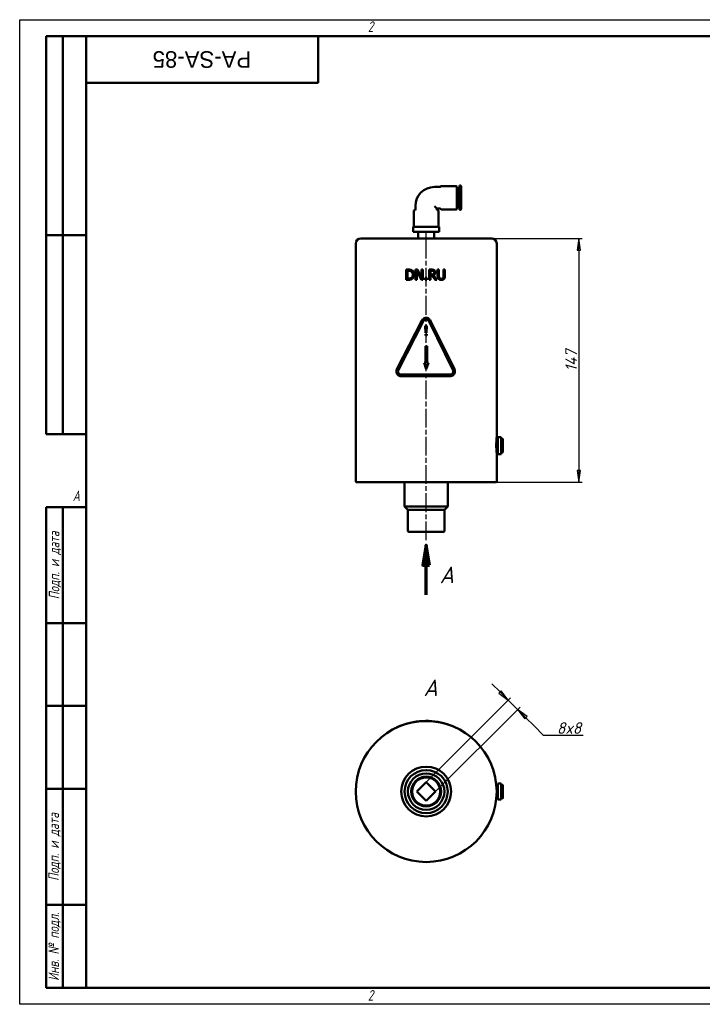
# Model space of a CAD drawing. Header units: millimetres. Extents: x 0 to 840, y 0 to 594.
# Tile 1 of 2: x 0 to 412, y 0 to 594. Entities that reach past the tile are written whole.
import ezdxf
from ezdxf.enums import TextEntityAlignment as Align

# ---------------------------------------------------------------- set-up
doc = ezdxf.new("R2018")
doc.units = ezdxf.units.MM
doc.header["$LTSCALE"] = 2
doc.linetypes.add('CHAIN', pattern=[0.7087, 0.4724, -0.0591, 0.1181, -0.0591])
for name, color, linetype, lineweight in [('Видимый контур (ГОСТ)', 7, 'Continuous', 50), ('Кромка (ГОСТ)', 7, 'Continuous', 50), ('Линия  разреза (ГОСТ)', 7, 'CHAIN', 70), ('Обозначение (ГОСТ)', 7, 'Continuous', 25), ('Осевая линия (ГОСТ)', 7, 'Continuous', 25), ('Размер (ГОСТ)', 7, 'Continuous', 25), ('Эскизная геометрия (ГОСТ)', 7, 'Continuous', 50)]:
    doc.layers.add(name, color=color, linetype=linetype, lineweight=lineweight)
doc.styles.add('Альтернативный текст (ГОСТ)', font='arial.ttf', dxfattribs={"width": 0.8})
doc.styles.add('Обычный текст (ГОСТ)', font='GOST Common Italic.ttf')
doc.styles.add('Стиль текста110', font='GOST Common Italic.ttf', dxfattribs={"width": 0.8})
doc.styles.add('Стиль текста112', font='GOST Common Italic.ttf', dxfattribs={"width": 0.8})
doc.styles.add('Увеличенный текст (ГОСТ)', font='GOST Common Italic.ttf')
doc.dimstyles.new('Обычный (ГОСТ)', dxfattribs={"dimscale": 2, "dimtxt": 3.5, "dimasz": 3.5, "dimexe": 1, "dimexo": 0, "dimgap": 0.5, "dimtad": 1, "dimtxsty": 'Обычный текст (ГОСТ)', "dimblk": 'Filled-1', "dimcen": 0.09, "dimdle": 15, "dimclrd": 256, "dimclre": 256, "dimclrt": 256, "dimazin": 2, "dimtfac": 0.714286, "dimtdec": 3, "dimtmove": 0, "dimatfit": 3, "dimfxl": 1, "dimtolj": 1, "dimlwd": 25, "dimlwe": 25, "dimarcsym": 0})

# ---------------------------------------------------------------- blocks, each defined once
blk = doc.blocks.new('Рамки ГОСТ - Рамка')
at = {"layer": 'Кромка (ГОСТ)', "lineweight": 25}
for p, q in [((0, 0), (0, 297)), ((0, 297), (420, 297)), ((420, 0), (0, 0))]:
    blk.add_line(p, q, dxfattribs=at)
at = {"layer": 'Кромка (ГОСТ)'}
for p, q in [((415, 292), (20, 292)), ((20, 292), (20, 5)), ((20, 5), (415, 5))]:
    blk.add_line(p, q, dxfattribs=at)
at = {"layer": 'Кромка (ГОСТ)', "char_height": 3.17, "attachment_point": 1, "style": 'Альтернативный текст (ГОСТ)'}
for s, insert, width in [('\\fGOST Common|b0|i1;{\\H3.1700;2}', (105, 296.5), 5.2328), ('\\fGOST Common|b0|i1;{\\H3.1700;A}', (16, 155), 5.1335), ('\\fGOST Common|b0|i1;{\\H3.1700;2}', (104.99, 4.3), 5.2328)]:
    blk.add_mtext(s, dxfattribs=dict(at, insert=insert, width=width))
blk = doc.blocks.new('ГОСТ - Доп. графы 1')
at = {"layer": 'Эскизная геометрия (ГОСТ)'}
for p, q in [((-12, 0), (-12, 145)), ((-12, 145), (0, 145)), ((-7, 145), (-7, 0)), ((-12, 110), (-7, 110)), ((-7, 110), (0, 110)), ((-12, 85), (-7, 85)), ((-7, 85), (0, 85)), ((-12, 60), (-7, 60)), ((-7, 60), (0, 60)), ((-12, 25), (-7, 25)), ((-7, 25), (0, 25)), ((0, 0), (-12, 0))]:
    blk.add_line(p, q, dxfattribs=at)
at = {"layer": 'Обозначение (ГОСТ)', "char_height": 3.17, "attachment_point": 5, "rotation": 90, "style": 'Альтернативный текст (ГОСТ)'}
for s, insert, width in [('\\fGOST Common|b0|i1;{\\H3.1700;Подп. и дата}', (-9.37, 127.41), 34.7679), ('\\fGOST Common|b0|i1;{\\H3.1700;Подп. и дата}', (-9.5, 42.47), 35.1486), ('\\fGOST Common|b0|i1;{\\H3.1700;Инв. № подл.}', (-9.5, 12.41), 24.9618)]:
    blk.add_mtext(s, dxfattribs=dict(at, insert=insert, width=width))
at = {"layer": 'Обозначение (ГОСТ)', "style": 'Стиль текста112'}
for tag, p in [('Подп._и_дата_2', (-3.53, 127.51)), ('Инв._номер_дубликата', (-3.41, 97.47)), ('Взамен_инв._номера', (-3.46, 72.53)), ('Подп._и_дата_1', (-3.42, 42.35)), ('ИНВЕНТАРНЫЙ_НОМЕР', (-3.33, 12.68))]:
    blk.add_attdef(tag, text='', height=3.17, rotation=90, dxfattribs=at).set_placement(p, align=Align.MIDDLE_CENTER)
blk = doc.blocks.new('ГОСТ - Доп. графы 2')
at = {"layer": 'Эскизная геометрия (ГОСТ)'}
for p, q in [((-12, 0), (-12, 120)), ((-12, 120), (0, 120)), ((-7, 0), (-7, 120)), ((-12, 60), (0, 60)), ((0, 0), (-12, 0))]:
    blk.add_line(p, q, dxfattribs=at)
at = {"layer": 'Обозначение (ГОСТ)', "style": 'Стиль текста112'}
for tag, p in [('Первичная_применяемость', (-3.65, 90.03)), ('Справочный_номер', (-3.55, 30.02))]:
    blk.add_attdef(tag, text='', height=3.17, rotation=90, dxfattribs=at).set_placement(p, align=Align.MIDDLE_CENTER)
blk = doc.blocks.new('ГОСТ - Доп. графы 3')
at = {"layer": 'Эскизная геометрия (ГОСТ)'}
for p, q in [((0, 0), (70, 0)), ((70, 0), (70, -14)), ((70, -14), (0, -14))]:
    blk.add_line(p, q, dxfattribs=at)
at = {"layer": 'Обозначение (ГОСТ)', "style": 'Стиль текста110'}
blk.add_attdef('ОБОЗНАЧЕНИЕ', text='', height=5, rotation=180, dxfattribs=at).set_placement((34.94, -6.97), align=Align.MIDDLE_CENTER)
blk = doc.blocks.new('2dTransSection0')
at = {"layer": 'Линия  разреза (ГОСТ)', "linetype": 'Continuous'}
for p, q in [((122.55, 138.51), (121.55, 132.51)), ((122.55, 132.51), (122.55, 138.51)), ((123.55, 132.51), (122.55, 138.51)), ((121.55, 132.51), (123.55, 132.51)), ((122.55, 123.51), (122.55, 132.51))]:
    blk.add_line(p, q, dxfattribs=at)
at = {"layer": 'Линия  разреза (ГОСТ)', "linetype": 'Continuous', "flags": 128}
blk.add_lwpolyline([(123.55, 132.51), (122.55, 138.51), (121.55, 132.51), (123.55, 132.51)], dxfattribs=at)
at = {"layer": 'Линия  разреза (ГОСТ)'}
blk.add_solid([(123.55, 132.51), (122.55, 138.51), (121.55, 132.51), (123.55, 132.51)], dxfattribs=at)
at = {"layer": 'Линия  разреза (ГОСТ)', "insert": (126.63, 127.01), "char_height": 5, "attachment_point": 7, "style": 'Увеличенный текст (ГОСТ)'}
blk.add_mtext('A', dxfattribs=at)
blk = doc.blocks.new('Filled-1')
at = {"color": 0}
for p, q in [((0, 0), (-1, 0.143)), ((-1, 0.143), (-1, -0.143)), ((-1, 0), (0, 0)), ((-1, -0.143), (0, 0))]:
    blk.add_line(p, q, dxfattribs=at)
at = {"color": 0, "flags": 128}
blk.add_lwpolyline([(-1, -0.143), (0, 0), (-1, 0.143), (-1, -0.143)], dxfattribs=at)
at = {"color": 0}
blk.add_solid([(-1, -0.143), (0, 0), (-1, 0.143), (-1, -0.143)], dxfattribs=at)
blk = doc.blocks.new('*D11')
at = {"layer": 'Defpoints', "color": 0, "linetype": 'Continuous', "transparency": 16777216}
for p in [(284.61, 462), (287.11, 315), (337.11, 315)]:
    blk.add_point(p, dxfattribs=at)
at = {"layer": 'Размер (ГОСТ)', "linetype": 'Continuous', "lineweight": 25, "transparency": 16777216}
for p, q in [((284.61, 462), (339.11, 462)), ((337.11, 455), (337.11, 322)), ((287.11, 315), (339.11, 315))]:
    blk.add_line(p, q, dxfattribs=at)
at = {"layer": 'Размер (ГОСТ)', "linetype": 'Continuous', "lineweight": 25, "transparency": 16777216, "xscale": 7, "yscale": 7, "zscale": 7}
for p, rotation in [((337.11, 462), 90), ((337.11, 315), 270)]:
    blk.add_blockref('Filled-1', p, dxfattribs=dict(at, rotation=rotation))
at = {"layer": 'Размер (ГОСТ)', "linetype": 'Continuous', "lineweight": 25, "transparency": 16777216, "insert": (329.02, 381.79), "char_height": 7, "attachment_point": 1, "rotation": 90, "style": 'Обычный текст (ГОСТ)'}
blk.add_mtext('\\A1;147', dxfattribs=at)
blk = doc.blocks.new('*D13')
at = {"layer": 'Defpoints', "color": 0, "linetype": 'Continuous', "transparency": 16777216}
for p in [(300.26, 177.84), (245.11, 134), (250.77, 128.34)]:
    blk.add_point(p, dxfattribs=at)
at = {"layer": 'Размер (ГОСТ)', "linetype": 'Continuous', "lineweight": 25, "transparency": 16777216}
for p, q in [((289.66, 188.45), (284.71, 193.4)), ((245.11, 134), (296.02, 184.91)), ((250.77, 128.34), (301.68, 179.25)), ((294.61, 183.5), (300.26, 177.84)), ((305.21, 172.89), (310.16, 167.94)), ((315.94, 162.16), (310.16, 167.94)), ((339.75, 162.16), (315.94, 162.16))]:
    blk.add_line(p, q, dxfattribs=at)
at = {"layer": 'Размер (ГОСТ)', "linetype": 'Continuous', "lineweight": 25, "transparency": 16777216, "xscale": 7, "yscale": 7, "zscale": 7}
for p, rotation in [((294.61, 183.5), 314.999999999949), ((300.26, 177.84), 134.9999999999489)]:
    blk.add_blockref('Filled-1', p, dxfattribs=dict(at, rotation=rotation))
at = {"layer": 'Размер (ГОСТ)', "linetype": 'Continuous', "lineweight": 25, "transparency": 16777216, "insert": (323.94, 170.16), "char_height": 7, "attachment_point": 1, "style": 'Обычный текст (ГОСТ)'}
blk.add_mtext('\\A1;\\fGOST Common|b0|i1;{\\H7.0000;8x8}', dxfattribs=at)

msp = doc.modelspace()

# ---------------------------------------------------------------- linework, layer by layer
at = {"layer": 'Видимый контур (ГОСТ)'}
for p, q in [((250.108, 493.088), (253.287, 493.088)), ((254.153, 493.588), (263.153, 493.588)), ((263.653, 493.088), (263.653, 480.088)), ((265.153, 479.25), (265.153, 493.927)), ((265.153, 493.927), (265.653, 493.927)), ((266.153, 493.427), (266.153, 479.75)), ((263.653, 492.307), (264.653, 492.307)), ((264.653, 480.87), (264.653, 492.307)), ((264.653, 491.688), (265.153, 491.688)), ((238.608, 479.497), (238.608, 481.588)), ((250.108, 481.588), (251.608, 480.088)), ((264.653, 481.489), (265.153, 481.489)), ((237.608, 468.997), (237.608, 478.497)), ((251.608, 480.088), (253.287, 480.088)), ((251.608, 479.497), (251.608, 480.088)), ((252.608, 468.997), (252.608, 478.497)), ((254.153, 479.588), (263.153, 479.588)), ((263.653, 480.87), (264.653, 480.87)), ((265.153, 479.25), (265.653, 479.25)), ((237.334, 468.997), (237.401, 468.997)), ((237.334, 465.997), (237.334, 468.997)), ((237.401, 465.997), (237.334, 465.997)), ((237.401, 468.997), (237.638, 468.997)), ((237.401, 465.997), (241.038, 465.997)), ((240.801, 468.997), (237.638, 468.997)), ((240.243, 461.997), (240.243, 465.997)), ((240.801, 468.997), (241.038, 468.997)), ((241.038, 468.997), (241.471, 468.997)), ((241.471, 465.997), (241.038, 465.997)), ((241.471, 468.997), (241.945, 468.997)), ((241.471, 465.997), (248.746, 465.997)), ((248.272, 468.997), (241.945, 468.997)), ((248.272, 468.997), (248.746, 468.997)), ((248.746, 468.997), (249.179, 468.997)), ((249.179, 465.997), (248.746, 465.997)), ((249.179, 468.997), (249.416, 468.997)), ((249.179, 465.997), (252.816, 465.997)), ((252.579, 468.997), (249.416, 468.997)), ((249.973, 461.997), (249.973, 465.997)), ((252.579, 468.997), (252.816, 468.997)), ((252.816, 468.997), (252.883, 468.997)), ((252.883, 465.997), (252.816, 465.997)), ((252.883, 465.997), (252.883, 468.997)), ((202.608, 315.497), (202.608, 458.997)), ((205.608, 461.997), (284.608, 461.997)), ((287.608, 341.997), (287.608, 458.997)), ((233.054, 443.23), (234.443, 443.23)), ((233.054, 443.23), (233.054, 437.13)), ((233.865, 437.832), (233.865, 442.528)), ((234.483, 442.528), (233.865, 442.528)), ((238.744, 443.23), (239.896, 443.23)), ((238.744, 443.23), (238.744, 437.13)), ((239.5, 437.13), (239.5, 442.39)), ((242.199, 437.13), (239.5, 442.39)), ((239.896, 443.23), (242.352, 438.401)), ((242.352, 443.23), (243.109, 443.23)), ((242.352, 443.23), (242.352, 438.401)), ((243.109, 437.13), (243.109, 443.23)), ((246.885, 443.23), (248.457, 443.23)), ((246.885, 443.23), (246.885, 437.13)), ((247.696, 440.234), (247.696, 442.528)), ((248.502, 442.528), (247.696, 442.528)), ((247.696, 440.234), (248.408, 440.234)), ((249.436, 439.785), (251.606, 437.13)), ((252.017, 443.23), (252.827, 443.23)), ((252.017, 443.23), (252.017, 439.424)), ((252.827, 439.424), (252.827, 443.23)), ((255.62, 443.23), (256.431, 443.23)), ((255.62, 443.23), (255.62, 439.404)), ((256.431, 439.424), (256.431, 443.23)), ((234.458, 437.13), (233.054, 437.13)), ((233.865, 437.832), (234.483, 437.832)), ((239.5, 437.13), (238.744, 437.13)), ((243.109, 437.13), (242.199, 437.13)), ((244.503, 438.297), (244.503, 437.13)), ((244.503, 438.297), (245.482, 438.297)), ((245.482, 437.13), (244.503, 437.13)), ((245.482, 437.13), (245.482, 438.297)), ((247.696, 437.13), (246.885, 437.13)), ((247.696, 437.13), (247.696, 439.557)), ((248.625, 439.557), (247.696, 439.557)), ((250.553, 437.13), (248.625, 439.557)), ((251.606, 437.13), (250.553, 437.13)), ((227.429, 383.218), (242.401, 412.463)), ((243.291, 412.007), (228.319, 382.763)), ((261.223, 382.733), (246.866, 411.977)), ((247.764, 412.418), (262.121, 383.173)), ((244.558, 409.397), (245.457, 409.397)), ((244.679, 405.05), (244.558, 409.397)), ((244.596, 404.248), (244.596, 403.397)), ((244.596, 404.248), (245.418, 404.248)), ((245.345, 405.05), (244.679, 405.05)), ((245.457, 409.397), (245.345, 405.05)), ((245.418, 403.397), (245.418, 404.248)), ((245.418, 403.397), (244.596, 403.397)), ((244.608, 396.997), (245.608, 396.997)), ((244.608, 396.997), (244.608, 387.074)), ((245.608, 387.074), (245.608, 396.997)), ((243.84, 387.074), (244.608, 387.074)), ((245.108, 383.173), (243.84, 387.074)), ((246.402, 387.074), (245.108, 383.173)), ((245.608, 387.074), (246.402, 387.074)), ((230.099, 379.851), (259.428, 379.851)), ((259.428, 378.851), (230.099, 378.851)), ((287.358, 338.93), (287.438, 338.93)), ((287.528, 341.264), (288.358, 341.264)), ((288.358, 342.088), (288.358, 342.121)), ((288.358, 342.121), (290.358, 342.121)), ((288.358, 342.088), (288.358, 340.408)), ((288.358, 340.019), (288.358, 340.408)), ((288.358, 340.019), (288.358, 335.396)), ((290.358, 342.121), (290.358, 342.088)), ((290.358, 342.088), (290.358, 340.408)), ((290.358, 341.264), (290.858, 341.264)), ((290.358, 340.408), (290.358, 340.019)), ((290.358, 340.019), (290.358, 335.396)), ((291.358, 340.764), (291.358, 333.231)), ((287.608, 315.497), (287.608, 332.731)), ((287.608, 332.731), (288.358, 332.731)), ((288.358, 334.929), (288.358, 335.396)), ((288.358, 334.929), (288.358, 331.985)), ((290.358, 335.396), (290.358, 334.929)), ((290.358, 334.929), (290.358, 331.985)), ((290.358, 332.731), (290.858, 332.731)), ((288.358, 331.873), (288.358, 331.985)), ((288.358, 331.873), (290.358, 331.873)), ((290.358, 331.985), (290.358, 331.873)), ((287.108, 314.997), (203.108, 314.997)), ((232.108, 314.997), (232.108, 300.247)), ((258.108, 314.997), (258.108, 300.247)), ((232.108, 300.247), (258.108, 300.247)), ((234.108, 298.247), (232.108, 300.247)), ((234.108, 285.497), (234.108, 298.247)), ((256.108, 298.247), (234.108, 298.247)), ((256.108, 298.247), (258.108, 300.247)), ((256.108, 285.497), (256.108, 298.247)), ((255.608, 284.997), (234.608, 284.997)), ((227.099, 166.948), (227.099, 166.838)), ((262.428, 167.262), (262.428, 167.153)), ((239.452, 128.342), (245.108, 133.999)), ((245.108, 133.999), (250.765, 128.342)), ((287.394, 132.609), (288.358, 132.609)), ((288.358, 133.026), (288.358, 133.211)), ((288.358, 133.211), (290.358, 133.211)), ((288.358, 133.026), (288.358, 129.387)), ((290.358, 133.211), (290.358, 133.026)), ((290.358, 133.026), (290.358, 129.387)), ((290.358, 132.609), (290.858, 132.609)), ((291.358, 132.109), (291.358, 124.575)), ((245.108, 122.685), (239.452, 128.342)), ((250.765, 128.342), (245.108, 122.685)), ((288.358, 128.893), (288.358, 129.387)), ((288.358, 128.893), (288.358, 124.523)), ((290.358, 129.387), (290.358, 128.893)), ((290.358, 128.893), (290.358, 124.523)), ((287.394, 124.075), (288.358, 124.075)), ((288.358, 124.209), (288.358, 124.523)), ((288.358, 124.209), (288.358, 123.479)), ((288.358, 123.472), (288.358, 123.479)), ((288.358, 123.472), (290.358, 123.472)), ((290.358, 124.523), (290.358, 124.209)), ((290.358, 124.209), (290.358, 123.479)), ((290.358, 124.075), (290.858, 124.075)), ((290.358, 123.479), (290.358, 123.472))]:
    msp.add_line(p, q, dxfattribs=at)
for radius in [42.5, 15, 13, 11, 9, 8.5]:
    msp.add_circle((245.108, 128.342), radius, dxfattribs=at)
for centre, radius, start, end in [((250.108, 481.588), 11.5, 90, 180), ((253.287, 493.588), 0.5, 270, 330), ((254.153, 493.088), 0.5, 90, 150), ((263.153, 493.088), 0.5, 0, 90), ((265.653, 493.427), 0.5, 0, 90), ((238.108, 478.497), 0.5, 90, 180), ((238.108, 479.497), 0.5, 270, 0), ((252.108, 479.497), 0.5, 180, 270), ((252.108, 478.497), 0.5, 0, 90), ((253.287, 479.588), 0.5, 30, 90), ((254.153, 480.088), 0.5, 210, 270), ((263.153, 480.088), 0.5, 270, 0), ((265.653, 479.75), 0.5, 270, 0), ((205.608, 458.997), 3, 90, 180), ((284.608, 458.997), 3, 0, 90), ((290.858, 340.764), 0.5, 0, 90), ((290.858, 333.231), 0.5, 270, 0), ((203.108, 315.497), 0.5, 180, 270), ((287.108, 315.497), 0.5, 270, 0), ((234.608, 285.497), 0.5, 180, 270), ((255.608, 285.497), 0.5, 270, 0), ((245.108, 128.342), 42.6, 70.358464, 110.629766), ((290.858, 132.109), 0.5, 0, 90), ((290.858, 124.575), 0.5, 270, 0)]:
    msp.add_arc(centre, radius, start, end, dxfattribs=at)
for points, knots in [([(236.628, 442.746), (236.419, 442.883), (236.186, 442.983), (235.728, 443.126), (235.445, 443.189), (234.793, 443.226), (234.616, 443.23), (234.443, 443.23)], [-0.36067362, -0.36067362, -0.36067362, -0.36067362, -0.2018234, -0.2018234, -0.05359444, -0.05359444, 0, 0, 0, 0]), ([(234.483, 442.528), (234.972, 442.528), (235.253, 442.476), (235.644, 442.384), (235.876, 442.291), (236.094, 442.162)], [-0.12387681, -0.12387681, -0.12387681, -0.12387681, -0.07734643, -0.07734643, 0, 0, 0, 0]), ([(236.094, 442.162), (236.261, 442.06), (236.409, 441.935), (236.662, 441.63), (236.761, 441.458), (236.971, 440.93), (237.019, 440.553), (237.019, 440.185)], [-0.229987, -0.229987, -0.229987, -0.229987, -0.17057997, -0.17057997, -0.11049424, -0.11049424, 0, 0, 0, 0]), ([(237.019, 440.185), (237.019, 439.911), (236.995, 439.627), (236.887, 439.189), (236.811, 438.961), (236.529, 438.534), (236.364, 438.369), (236.168, 438.237)], [-0.28176217, -0.28176217, -0.28176217, -0.28176217, -0.15436461, -0.15436461, -0.07196506, -0.07196506, 0, 0, 0, 0]), ([(236.618, 437.619), (236.781, 437.727), (236.928, 437.852), (237.2, 438.142), (237.319, 438.304), (237.575, 438.737), (237.751, 439.112), (237.852, 439.815), (237.864, 439.995), (237.864, 440.175)], [-0.42413546, -0.42413546, -0.42413546, -0.42413546, -0.32030503, -0.32030503, -0.21336202, -0.21336202, -0.05401431, -0.05401431, 0, 0, 0, 0]), ([(237.864, 440.175), (237.864, 440.437), (237.843, 440.7), (237.747, 441.189), (237.677, 441.416), (237.493, 441.816), (237.318, 442.147), (236.877, 442.565), (236.756, 442.661), (236.628, 442.746)], [-0.52078182, -0.52078182, -0.52078182, -0.52078182, -0.34433311, -0.34433311, -0.18443779, -0.18443779, -0.04674745, -0.04674745, 0, 0, 0, 0]), ([(249.51, 440.551), (249.447, 440.487), (249.375, 440.434), (249.182, 440.329), (249.08, 440.306), (248.834, 440.251), (248.618, 440.234), (248.408, 440.234)], [-0.084945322, -0.084945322, -0.084945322, -0.084945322, -0.075980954, -0.075980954, -0.063085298, -0.063085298, 0, 0, 0, 0]), ([(250.01, 442.909), (249.837, 443.02), (249.652, 443.103), (249.407, 443.161), (249.203, 443.207), (248.68, 443.228), (248.568, 443.23), (248.457, 443.23)], [-0.69378429, -0.69378429, -0.69378429, -0.69378429, -0.15762081, -0.15762081, -0.03334347, -0.03334347, 0, 0, 0, 0]), ([(248.502, 442.528), (248.822, 442.528), (249.002, 442.497), (249.232, 442.444), (249.358, 442.395), (249.471, 442.321)], [-0.071217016, -0.071217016, -0.071217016, -0.071217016, -0.040776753, -0.040776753, 0, 0, 0, 0]), ([(249.436, 439.785), (249.638, 439.86), (249.829, 439.96), (250.203, 440.247), (250.337, 440.413), (250.542, 440.725), (250.621, 440.931), (250.69, 441.291), (250.702, 441.432), (250.702, 441.574)], [-0.19253934, -0.19253934, -0.19253934, -0.19253934, -0.15463486, -0.15463486, -0.10988253, -0.10988253, -0.0425162, -0.0425162, 0, 0, 0, 0]), ([(249.471, 442.321), (249.54, 442.274), (249.602, 442.219), (249.715, 442.082), (249.752, 442.01), (249.834, 441.809), (249.856, 441.66), (249.856, 441.51)], [-0.082870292, -0.082870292, -0.082870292, -0.082870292, -0.065150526, -0.065150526, -0.044983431, -0.044983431, 0, 0, 0, 0]), ([(249.856, 441.51), (249.856, 441.395), (249.848, 441.28), (249.807, 441.054), (249.777, 440.959), (249.686, 440.753), (249.609, 440.644), (249.51, 440.551)], [-0.09385664, -0.09385664, -0.09385664, -0.09385664, -0.067482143, -0.067482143, -0.040935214, -0.040935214, 0, 0, 0, 0]), ([(250.702, 441.574), (250.702, 441.706), (250.691, 441.84), (250.642, 442.085), (250.607, 442.197), (250.493, 442.432), (250.384, 442.601), (250.147, 442.813), (250.08, 442.863), (250.01, 442.909)], [-0.21755408, -0.21755408, -0.21755408, -0.21755408, -0.15303697, -0.15303697, -0.09555791, -0.09555791, -0.02534147, -0.02534147, 0, 0, 0, 0]), ([(234.458, 437.13), (234.798, 437.13), (235.174, 437.145), (235.728, 437.233), (235.992, 437.293), (236.415, 437.499), (236.518, 437.557), (236.618, 437.619)], [-0.31202176, -0.31202176, -0.31202176, -0.31202176, -0.14373455, -0.14373455, -0.03595038, -0.03595038, 0, 0, 0, 0]), ([(236.168, 438.237), (235.857, 438.019), (235.567, 437.948), (235.123, 437.854), (234.794, 437.832), (234.483, 437.832)], [-0.13946957, -0.13946957, -0.13946957, -0.13946957, -0.0962772, -0.0962772, 0, 0, 0, 0]), ([(252.017, 439.424), (252.017, 439.088), (252.043, 438.722), (252.169, 438.242), (252.243, 438.018), (252.465, 437.709), (252.529, 437.634), (252.6, 437.565)], [-0.29330128, -0.29330128, -0.29330128, -0.29330128, -0.11485113, -0.11485113, -0.02988089, -0.02988089, 0, 0, 0, 0]), ([(252.6, 437.565), (252.76, 437.405), (252.946, 437.282), (253.333, 437.115), (253.567, 437.046), (253.994, 437.006), (254.108, 437.002), (254.221, 437.002)], [-0.24224484, -0.24224484, -0.24224484, -0.24224484, -0.13132072, -0.13132072, -0.0348085, -0.0348085, 0, 0, 0, 0]), ([(253.089, 438.193), (253.003, 438.324), (252.941, 438.466), (252.885, 438.686), (252.848, 438.852), (252.829, 439.245), (252.827, 439.335), (252.827, 439.424)], [-0.32417256, -0.32417256, -0.32417256, -0.32417256, -0.11807758, -0.11807758, -0.026615, -0.026615, 0, 0, 0, 0]), ([(254.221, 437.694), (254.096, 437.694), (253.969, 437.703), (253.7, 437.752), (253.598, 437.791), (253.412, 437.875), (253.303, 437.947), (253.165, 438.088), (253.125, 438.139), (253.089, 438.193)], [-0.10055496, -0.10055496, -0.10055496, -0.10055496, -0.08180477, -0.08180477, -0.05972957, -0.05972957, -0.01956747, -0.01956747, 0, 0, 0, 0]), ([(255.358, 438.193), (255.313, 438.124), (255.26, 438.062), (255.136, 437.951), (255.067, 437.904), (254.881, 437.805), (254.707, 437.736), (254.383, 437.698), (254.302, 437.694), (254.221, 437.694)], [-0.19866821, -0.19866821, -0.19866821, -0.19866821, -0.15024268, -0.15024268, -0.10034224, -0.10034224, -0.02482871, -0.02482871, 0, 0, 0, 0]), ([(254.221, 437.002), (254.493, 437.002), (254.779, 437.026), (255.304, 437.172), (255.497, 437.283), (255.718, 437.446), (255.785, 437.503), (255.848, 437.565)], [-0.14057574, -0.14057574, -0.14057574, -0.14057574, -0.08412793, -0.08412793, -0.02696279, -0.02696279, 0, 0, 0, 0]), ([(255.62, 439.404), (255.62, 439.209), (255.611, 438.999), (255.562, 438.669), (255.528, 438.516), (255.422, 438.296), (255.392, 438.243), (255.358, 438.193)], [-0.15152908, -0.15152908, -0.15152908, -0.15152908, -0.07357774, -0.07357774, -0.01834233, -0.01834233, 0, 0, 0, 0]), ([(255.848, 437.565), (255.938, 437.651), (256.017, 437.746), (256.155, 437.956), (256.211, 438.068), (256.366, 438.484), (256.402, 438.817), (256.427, 439.159), (256.431, 439.292), (256.431, 439.424)], [-0.1534333, -0.1534333, -0.1534333, -0.1534333, -0.12819152, -0.12819152, -0.10285536, -0.10285536, -0.03951903, -0.03951903, 0, 0, 0, 0]), ([(247.764, 412.418), (247.616, 412.719), (247.416, 412.993), (246.926, 413.483), (246.589, 413.714), (245.85, 414.02), (245.448, 414.096), (244.694, 414.096), (244.292, 414.02), (243.553, 413.714), (243.216, 413.483), (242.737, 413.004), (242.546, 412.747), (242.401, 412.463)], [1.0353954, 1.0353954, 1.0353954, 1.0353954, 1.13046125, 1.13046125, 1.24350468, 1.24350468, 1.35654811, 1.35654811, 1.46959699, 1.46959699, 1.58264586, 1.58264586, 1.67295632, 1.67295632, 1.67295632, 1.67295632]), ([(243.291, 412.007), (243.388, 412.196), (243.515, 412.368), (243.834, 412.687), (244.059, 412.841), (244.552, 413.046), (244.82, 413.096), (245.322, 413.096), (245.59, 413.046), (246.083, 412.841), (246.308, 412.687), (246.635, 412.361), (246.768, 412.178), (246.866, 411.977)], [0.09050965, 0.09050965, 0.09050965, 0.09050965, 0.15069869, 0.15069869, 0.22604914, 0.22604914, 0.30139959, 0.30139959, 0.37674763, 0.37674763, 0.45209566, 0.45209566, 0.5154541, 0.5154541, 0.5154541, 0.5154541]), ([(227.429, 383.218), (227.391, 383.144), (227.355, 383.067), (227.175, 382.626), (227.099, 382.228), (227.099, 381.851), (227.099, 381.475), (227.175, 381.077), (227.472, 380.351), (227.694, 380.022), (228.217, 379.483), (228.56, 379.245), (229.31, 378.929), (229.717, 378.851), (230.099, 378.851)], [-0.13715221, -0.13715221, -0.13715221, -0.13715221, -0.11285671, -0.11285671, 0, 0, 0, 0.11285671, 0.11285671, 0.22571343, 0.22571343, 0.34833322, 0.34833322, 0.47095301, 0.47095301, 0.47095301, 0.47095301]), ([(230.099, 379.851), (229.845, 379.851), (229.574, 379.902), (229.075, 380.112), (228.846, 380.271), (228.497, 380.631), (228.348, 380.85), (228.149, 381.335), (228.099, 381.601), (228.099, 381.851), (228.099, 382.102), (228.149, 382.367), (228.27, 382.662), (228.294, 382.713), (228.319, 382.763)], [-0.31318559, -0.31318559, -0.31318559, -0.31318559, -0.23177051, -0.23177051, -0.15035543, -0.15035543, -0.07517772, -0.07517772, 0, 0, 0, 0.07517772, 0.07517772, 0.09131879, 0.09131879, 0.09131879, 0.09131879]), ([(259.428, 378.851), (259.81, 378.851), (260.217, 378.928), (260.966, 379.244), (261.308, 379.482), (261.831, 380.02), (262.054, 380.349), (262.353, 381.077), (262.428, 381.475), (262.428, 382.228), (262.353, 382.626), (262.178, 383.052), (262.15, 383.113), (262.121, 383.173)], [0.46356275, 0.46356275, 0.46356275, 0.46356275, 0.58528252, 0.58528252, 0.70700228, 0.70700228, 0.81987758, 0.81987758, 0.93275287, 0.93275287, 1.04562817, 1.04562817, 1.06492962, 1.06492962, 1.06492962, 1.06492962]), ([(261.223, 382.733), (261.243, 382.693), (261.261, 382.652), (261.378, 382.368), (261.428, 382.102), (261.428, 381.601), (261.378, 381.335), (261.179, 380.849), (261.029, 380.629), (260.68, 380.27), (260.451, 380.112), (259.952, 379.902), (259.682, 379.851), (259.428, 379.851)], [0.53361142, 0.53361142, 0.53361142, 0.53361142, 0.54643466, 0.54643466, 0.62162861, 0.62162861, 0.69682256, 0.69682256, 0.77201651, 0.77201651, 0.85285303, 0.85285303, 0.93368954, 0.93368954, 0.93368954, 0.93368954]), ([(287.358, 338.93), (287.385, 339.539), (287.425, 340.094), (287.498, 340.976), (287.538, 341.361), (287.593, 341.871), (287.608, 341.997), (287.608, 341.997)], [1.69872027, 1.69872027, 1.69872027, 1.69872027, 1.88531007, 1.88531007, 2.07384033, 2.07384033, 2.2623706, 2.2623706, 2.2623706, 2.2623706]), ([(287.438, 338.93), (287.433, 338.832), (287.429, 338.732), (287.405, 338.105), (287.394, 337.533), (287.394, 336.997), (287.394, 336.461), (287.405, 335.889), (287.446, 334.838), (287.474, 334.359), (287.528, 333.602), (287.557, 333.273), (287.597, 332.838), (287.608, 332.731), (287.608, 332.731)], [-0.19198278, -0.19198278, -0.19198278, -0.19198278, -0.16083736, -0.16083736, 0, 0, 0, 0.16083736, 0.16083736, 0.32167471, 0.32167471, 0.48251151, 0.48251151, 0.64334831, 0.64334831, 0.64334831, 0.64334831]), ([(227.099, 166.948), (227.099, 166.948), (227.175, 166.983), (227.472, 167.12), (227.694, 167.221), (228.217, 167.451), (228.56, 167.598), (229.31, 167.906), (229.717, 168.066), (230.099, 168.21)], [0, 0, 0, 0, 0.11285671, 0.11285671, 0.22571343, 0.22571343, 0.34833322, 0.34833322, 0.47095301, 0.47095301, 0.47095301, 0.47095301]), ([(259.428, 168.463), (259.81, 168.327), (260.217, 168.175), (260.966, 167.883), (261.308, 167.743), (261.831, 167.523), (262.054, 167.427), (262.353, 167.296), (262.428, 167.262), (262.428, 167.262)], [0.46356275, 0.46356275, 0.46356275, 0.46356275, 0.58528252, 0.58528252, 0.70700228, 0.70700228, 0.81987758, 0.81987758, 0.93275287, 0.93275287, 0.93275287, 0.93275287])]:
    msp.add_open_spline(points, degree=3, knots=knots, dxfattribs=at)
at = {"layer": 'Осевая линия (ГОСТ)', "linetype": 'CHAIN', "ltscale": 11.993792}
msp.add_line((245.108, 279.997), (245.108, 466.997), dxfattribs=at)

# ---------------------------------------------------------------- block references
at = {"xscale": 2, "yscale": 2, "zscale": 2}
for name, p in [('Рамки ГОСТ - Рамка', (0, 0)), ('ГОСТ - Доп. графы 2', (40, 344)), ('ГОСТ - Доп. графы 1', (40, 10))]:
    msp.add_blockref(name, p, dxfattribs=at)
ref = msp.add_blockref('ГОСТ - Доп. графы 3', (40, 584), dxfattribs=dict(xscale=2, yscale=2, zscale=2))
lines = msp.add_mtext('PA-SA-85', dxfattribs={"layer": 'Обозначение (ГОСТ)', "insert": (109.884, 570.065), "char_height": 10, "width": 140.24968, "attachment_point": 5, "rotation": 180, "style": 'Стиль текста110'})
ref.add_attrib('ОБОЗНАЧЕНИЕ', '', (109.884, 570.065)).embed_mtext(lines)
at = {"layer": 'Линия  разреза (ГОСТ)', "xscale": 2, "yscale": 2, "zscale": 2}
msp.add_blockref('2dTransSection0', (0, 0), dxfattribs=at)

# ---------------------------------------------------------------- texts
at = {"layer": 'Обозначение (ГОСТ)', "insert": (243.469, 185.891), "char_height": 10, "attachment_point": 7, "style": 'Увеличенный текст (ГОСТ)'}
msp.add_mtext('A', dxfattribs=at)

# ---------------------------------------------------------------- dimensions: what is measured, and where the dimension line sits
at = {"layer": 'Размер (ГОСТ)', "linetype": 'Continuous', "lineweight": 25}
dim = msp.add_linear_dim(base=(337.108, 314.997), p1=(284.608, 461.997), p2=(287.108, 314.997), angle=90, dimstyle='Обычный (ГОСТ)', override={"dimgap": 0.5, "dimdec": 2, "dimtol": 0, "dimlim": 0, "dimtp": 0, "dimtm": 0, "dimtdec": 3, "dimtofl": 0, "dimatfit": 1}, dxfattribs=at)
dim.commit()
dim.dimension.update_dxf_attribs({"geometry": '*D11', "text_midpoint": (337.108, 388.497), "dimtype": 160})
dim = msp.add_linear_dim(base=(300.263, 177.839), p1=(245.108, 133.999), p2=(250.765, 128.342), angle=315, text='\\fGOST Common|b0|i1;{\\H7.0000;<>x8}', dimstyle='Обычный (ГОСТ)', override={"dimgap": 0.5, "dimtih": 1, "dimtoh": 1, "dimdec": 2, "dimtol": 0, "dimlim": 0, "dimtp": 0, "dimtm": 0, "dimtdec": 3, "dimtofl": 1, "dimtmove": 1, "dimatfit": 1}, dxfattribs=at)
dim.commit()
dim.dimension.update_dxf_attribs({"geometry": '*D13', "text_midpoint": (316.251, 162.162), "dimtype": 160})

doc.saveas('drawing.dxf')
